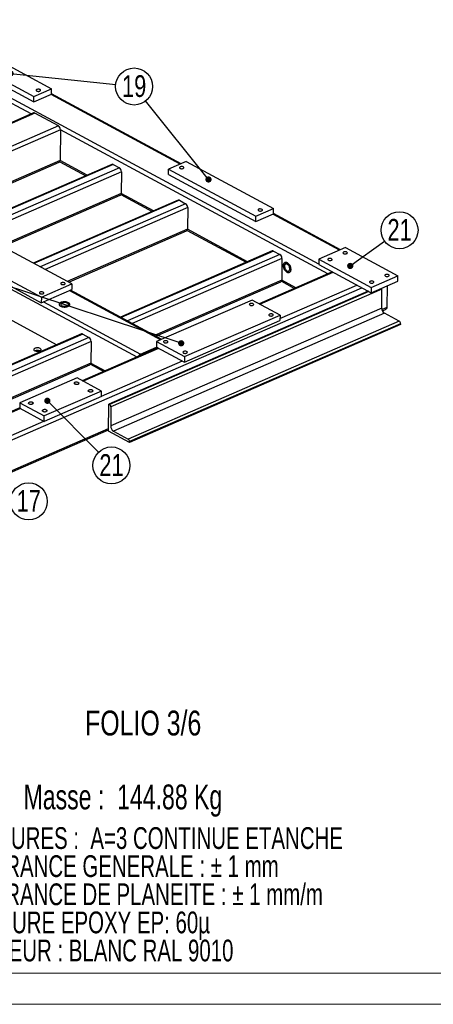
# Model space of a CAD drawing. Header units: millimetres. Extents: x 5 to 3649, y 4 to 418.
# Tile 44 of 105: x 1611 to 1678, y 4 to 163. Entities that reach past the tile are written whole.
import ezdxf

# ---------------------------------------------------------------- set-up
doc = ezdxf.new("R2010")
doc.units = ezdxf.units.MM
doc.layers.add('NOTES', color=6, linetype='Continuous')
doc.layers.add('TRAIT-FINS', color=9, linetype='Continuous')
doc.layers.add('TRAIT-FORT', color=4, linetype='Continuous', lineweight=25)
doc.styles.add('SLDTEXTSTYLE0', font='TXT', dxfattribs={"width": 0.75})
doc.styles.add('SLDTEXTSTYLE1', font='TXT', dxfattribs={"width": 0.703217})
doc.styles.add('SLDTEXTSTYLE2', font='TXT', dxfattribs={"width": 0.694444})
doc.dimstyles.new('SLDDIMSTYLE6', dxfattribs={"dimtxt": 0.18, "dimasz": 1, "dimexe": 0, "dimexo": 0.0625, "dimgap": 0, "dimtad": 0, "dimtih": 1, "dimtoh": 1, "dimdec": 0, "dimrnd": 1e-09, "dimzin": 0, "dimdsep": 46, "dimtxsty": 'Standard', "dimblk1": 'DOT', "dimblk2": 'DOT', "dimsah": 1, "dimcen": 0.09, "dimadec": 0, "dimazin": 0, "dimtfac": 1, "dimtdec": 0, "dimtofl": 0, "dimtmove": 0, "dimatfit": 3, "dimldrblk": 'DOT', "dimfxl": 1, "dimfrac": 2, "dimtolj": 1, "dimtzin": 0, "dimarcsym": 0})

# ---------------------------------------------------------------- blocks, each defined once
blk = doc.blocks.new('SW_NOTE_74')
at = {"layer": 'NOTES', "color": 0, "char_height": 3.5, "attachment_point": 1, "style": 'SLDTEXTSTYLE1'}
for s, insert in [('SOUDURES :  A=3 CONTINUE ETANCHE', (0, 4.51)), ('TOLERANCE GENERALE : ± 1 mm', (0, -0.01)), ('TOLERANCE DE PLANEITE : ± 1 mm/m', (0, -4.54)), ('PEINTURE EPOXY EP: 60µ', (0, -9.07)), ('COULEUR : BLANC RAL 9010', (0, -13.59))]:
    blk.add_mtext(s, dxfattribs=dict(at, insert=insert))
blk = doc.blocks.new('SW_NOTE_82')
at = {"layer": 'NOTES', "color": 0}
blk.add_circle((2.97, -0.31), 2.98, dxfattribs=at)
at = {"layer": 'NOTES', "color": 0, "insert": (2.98, 1.51), "char_height": 3.5, "attachment_point": 2, "style": 'SLDTEXTSTYLE0'}
blk.add_mtext('19', dxfattribs=at)
blk = doc.blocks.new('_Dot')
at = {"color": 0, "linetype": 'ByBlock', "lineweight": -2}
blk.add_line((-0.5, 0), (-1, 0), dxfattribs=at)
at = {"color": 0, "linetype": 'ByBlock', "const_width": 0.5}
blk.add_lwpolyline([(-0.25, 0, 1), (0.25, 0, 1)], format="xyb", close=True, dxfattribs=at)
blk = doc.blocks.new('SW_NOTE_84')
at = {"layer": 'NOTES', "color": 0}
blk.add_circle((2.42, 1.75), 2.98, dxfattribs=at)
at = {"layer": 'NOTES', "color": 0, "insert": (2.43, 3.57), "char_height": 3.5, "attachment_point": 2, "style": 'SLDTEXTSTYLE0'}
blk.add_mtext('21', dxfattribs=at)
blk = doc.blocks.new('SW_NOTE_89')
at = {"layer": 'NOTES', "color": 0}
blk.add_circle((2.1, -2.12), 2.98, dxfattribs=at)
at = {"layer": 'NOTES', "color": 0, "insert": (2.11, -0.3), "char_height": 3.5, "attachment_point": 2, "style": 'SLDTEXTSTYLE0'}
blk.add_mtext('21', dxfattribs=at)
blk = doc.blocks.new('SW_NOTE_92')
at = {"layer": 'NOTES', "color": 0}
blk.add_circle((2.86, -0.85), 2.98, dxfattribs=at)
at = {"layer": 'NOTES', "color": 0, "insert": (2.87, 0.97), "char_height": 3.5, "attachment_point": 2, "style": 'SLDTEXTSTYLE0'}
blk.add_mtext('17', dxfattribs=at)

msp = doc.modelspace()

# ---------------------------------------------------------------- linework, layer by layer
at = {"lineweight": 18}
for p, q in [((1229.100449, 9.377231), (1803.100449, 9.377231)), ((1224.100449, 4.377231), (1808.100449, 4.377231))]:
    msp.add_line(p, q, dxfattribs=at)
at = {"layer": 'TRAIT-FINS', "lineweight": 18, "flags": 128}
for points in [[(1620.43545, 104.21739), (1620.29636, 104.17778), (1620.135653, 104.167269), (1619.977794, 104.187458), (1619.846817, 104.235272), (1619.762661, 104.303432), (1619.738138, 104.381562), (1619.776982, 104.457767), (1619.873279, 104.520446), (1620.012369, 104.560056), (1620.173076, 104.570567), (1620.330934, 104.550378), (1620.461912, 104.502564), (1620.546068, 104.434404), (1620.57059, 104.356274), (1620.531747, 104.280069), (1620.43545, 104.21739)], [(1622.684132, 103.005167), (1622.545043, 102.965557), (1622.384336, 102.955046), (1622.226477, 102.975234), (1622.0955, 103.023048), (1622.011344, 103.091209), (1621.986821, 103.169339), (1622.025665, 103.245544), (1622.121962, 103.308222), (1622.261051, 103.347832), (1622.421759, 103.358343), (1622.579617, 103.338155), (1622.710595, 103.290341), (1622.794751, 103.22218), (1622.819273, 103.14405), (1622.780429, 103.067845), (1622.684132, 103.005167)], [(1613.054311, 101.00988), (1612.915222, 100.97027), (1612.754514, 100.959759), (1612.596656, 100.979948), (1612.465679, 101.027762), (1612.381522, 101.095922), (1612.357, 101.174052), (1612.395844, 101.250257), (1612.492141, 101.312936), (1612.63123, 101.352546), (1612.791937, 101.363057), (1612.949796, 101.342868), (1613.080773, 101.295054), (1613.164929, 101.226894), (1613.189452, 101.148764), (1613.150608, 101.072559), (1613.054311, 101.00988)], [(1615.302994, 99.797657), (1615.163905, 99.758047), (1615.003197, 99.747536), (1614.845339, 99.767724), (1614.714361, 99.815538), (1614.630205, 99.883699), (1614.605683, 99.961829), (1614.644527, 100.038034), (1614.740823, 100.100712), (1614.879913, 100.140322), (1615.04062, 100.150833), (1615.198479, 100.130645), (1615.329456, 100.082831), (1615.413612, 100.01467), (1615.438135, 99.93654), (1615.399291, 99.860335), (1615.302994, 99.797657)]]:
    msp.add_lwpolyline(points, dxfattribs=at)
at = {"layer": 'TRAIT-FORT', "lineweight": 25}
for p, q in [((1612.834616, 147.718837), (1586.073051, 162.145505)), ((1659.187279, 123.530224), (1586.165928, 162.894691)), ((1602.056828, 159.340318), (1616.111096, 151.763921)), ((1599.21758, 157.236207), (1613.271848, 149.65981)), ((1599.227391, 158.110773), (1613.281659, 150.534375)), ((1613.271848, 149.65981), (1616.101284, 150.889355)), ((1613.281659, 150.534375), (1616.111096, 151.763921)), ((1636.845697, 139.646536), (1616.039775, 150.862626)), ((1616.101284, 150.889355), (1616.111096, 151.763921)), ((1636.977263, 139.703709), (1616.102045, 150.957155)), ((1613.271848, 149.65981), (1613.281659, 150.534375)), ((1613.195272, 147.875562), (1590.508983, 138.017123)), ((1613.399453, 147.854271), (1590.62198, 137.956208)), ((1617.222214, 145.793491), (1613.399453, 147.854271)), ((1617.222214, 145.793491), (1594.444741, 135.895428)), ((1617.554611, 145.174375), (1595.228977, 135.472661)), ((1617.554611, 145.174375), (1617.499012, 140.218503)), ((1660.619127, 121.959086), (1617.554611, 145.174375)), ((1617.499012, 140.218503), (1597.000224, 131.310654)), ((1597.222853, 131.190639), (1617.360985, 139.941763)), ((1625.827761, 139.599195), (1601.353601, 128.963828)), ((1626.031942, 139.577904), (1601.466598, 128.902913)), ((1617.456314, 140.032823), (1621.638041, 137.778531)), ((1621.852389, 137.871677), (1617.499012, 140.218503)), ((1626.031942, 139.577904), (1627.043849, 139.032404)), ((1637.810885, 140.065963), (1634.981449, 138.836418)), ((1637.810885, 140.065963), (1651.865153, 132.489566)), ((1627.043849, 139.032404), (1602.478506, 128.357413)), ((1627.376246, 138.413287), (1603.262742, 127.934646)), ((1627.376246, 138.413287), (1627.336999, 134.915025)), ((1634.971637, 137.961852), (1634.981449, 138.836418)), ((1634.971637, 137.961852), (1649.025905, 130.385455)), ((1634.981449, 138.836418), (1649.035717, 131.260021)), ((1627.336999, 134.915025), (1607.979382, 126.503077)), ((1632.533633, 132.113615), (1627.336999, 134.915025)), ((1608.20201, 126.383062), (1627.198972, 134.638285)), ((1636.509004, 133.841133), (1613.176015, 123.701667)), ((1636.713185, 133.819842), (1613.289012, 123.640753)), ((1637.725093, 133.274342), (1614.300919, 123.095252)), ((1627.294302, 134.729345), (1632.319284, 132.020469)), ((1636.713185, 133.819842), (1637.725093, 133.274342)), ((1638.057489, 132.655225), (1615.085155, 122.672485)), ((1638.057489, 132.655225), (1638.018243, 129.156963)), ((1649.025905, 130.385455), (1651.855342, 131.615)), ((1649.035717, 131.260021), (1651.865153, 132.489566)), ((1662.536898, 125.796882), (1651.793832, 131.588271)), ((1651.855342, 131.615), (1651.865153, 132.489566)), ((1662.668464, 125.854054), (1651.856102, 131.6828)), ((1588.320532, 130.989988), (1629.864384, 108.594461)), ((1649.025905, 130.385455), (1649.035717, 131.260021)), ((1638.018243, 129.156963), (1618.660625, 120.745015)), ((1618.883254, 120.625), (1637.880216, 128.880223)), ((1637.975546, 128.971283), (1647.497893, 123.83796)), ((1647.712242, 123.931106), (1638.018243, 129.156963)), ((1619.394143, 120.349589), (1605.339875, 127.925986)), ((1600.419116, 125.787646), (1614.473384, 118.211249)), ((1651.687614, 125.658624), (1627.213454, 115.023257)), ((1651.891795, 125.637333), (1627.326451, 114.962342)), ((1651.891795, 125.637333), (1652.903702, 125.091833)), ((1663.502087, 126.216309), (1659.196423, 124.345262)), ((1663.502087, 126.216309), (1671.934648, 121.670471)), ((1600.409305, 124.91308), (1614.463573, 117.336683)), ((1652.903702, 125.091833), (1628.338359, 114.416842)), ((1653.236098, 124.472716), (1629.122595, 113.994075)), ((1653.236098, 124.472716), (1653.196852, 120.974454)), ((1659.196423, 124.345262), (1659.186611, 123.470696)), ((1659.196423, 124.345262), (1667.628984, 119.799423)), ((1661.12652, 122.179576), (1649.54973, 117.148825)), ((1649.662727, 117.08791), (1661.491511, 122.228167)), ((1659.186611, 123.470696), (1667.619172, 118.924858)), ((1653.196852, 120.974454), (1632.698064, 112.066605)), ((1632.920693, 111.94659), (1653.058825, 120.697714)), ((1653.154155, 120.788774), (1655.283931, 119.64065)), ((1655.49828, 119.733797), (1653.196852, 120.974454)), ((1667.619172, 118.924858), (1671.924836, 120.795905)), ((1667.628984, 119.799423), (1671.934648, 121.670471)), ((1671.924836, 120.795905), (1671.934648, 121.670471)), ((1548.471099, 68.629049), (1666.098508, 119.744619)), ((1614.463573, 117.336683), (1619.384332, 119.475023)), ((1614.473384, 118.211249), (1619.394143, 120.349589)), ((1619.015275, 119.314647), (1633.749753, 111.371561)), ((1633.881319, 111.428734), (1619.146841, 119.37182)), ((1619.394143, 120.349589), (1619.384332, 119.475023)), ((1667.141354, 119.182441), (1625.346509, 101.020285)), ((1667.253788, 119.12183), (1625.458943, 100.959674)), ((1669.352276, 119.524697), (1625.680541, 100.54693)), ((1652.922813, 114.782617), (1665.314272, 120.167387)), ((1667.628984, 119.799423), (1667.619172, 118.924858)), ((1669.317935, 116.463717), (1669.352276, 119.524697)), ((1670.204282, 116.597092), (1670.243189, 120.065137)), ((1614.473384, 118.211249), (1614.463573, 117.336683)), ((1614.83263, 117.497058), (1630.460976, 109.072105)), ((1648.431557, 117.751611), (1633.054185, 111.069299)), ((1652.928923, 115.327164), (1648.431557, 117.751611)), ((1607.2635, 115.792338), (1616.957499, 110.566482)), ((1669.317935, 116.463717), (1625.646201, 97.48595)), ((1669.348828, 116.22535), (1670.204282, 116.597092)), ((1669.416289, 116.037907), (1669.919517, 116.256587)), ((1669.761131, 115.638229), (1626.089396, 96.660462)), ((1672.122248, 114.365394), (1628.450513, 95.387627)), ((1637.54174, 107.770286), (1652.919111, 114.452598)), ((1637.551551, 108.644852), (1652.928923, 115.327164)), ((1652.928923, 115.327164), (1652.919111, 114.452598)), ((1672.122248, 114.365394), (1669.761131, 115.638229)), ((1672.34221, 113.806889), (1628.670476, 94.829122)), ((1672.343846, 113.95265), (1628.672111, 94.974883)), ((1672.343846, 113.95265), (1672.34221, 113.806889)), ((1620.932871, 112.293999), (1569.394538, 89.897762)), ((1621.137052, 112.272708), (1569.507535, 89.836848)), ((1622.148959, 111.727208), (1570.519442, 89.291347)), ((1622.481356, 111.108091), (1571.303678, 88.86858)), ((1621.137052, 112.272708), (1622.148959, 111.727208)), ((1622.481356, 111.108091), (1622.44211, 107.609829)), ((1633.054185, 111.069299), (1633.044374, 110.194733)), ((1633.054185, 111.069299), (1637.551551, 108.644852)), ((1633.268679, 110.073814), (1621.070838, 104.773182)), ((1621.183835, 104.712268), (1633.381676, 110.0129)), ((1633.267841, 110.074266), (1630.458523, 108.853463)), ((1630.460976, 109.072105), (1633.044374, 110.194733)), ((1633.044374, 110.194733), (1637.54174, 107.770286)), ((1624.159751, 102.283487), (1637.204437, 107.95212)), ((1630.458523, 108.853463), (1630.442545, 108.845704)), ((1637.551551, 108.644852), (1637.54174, 107.770286)), ((1622.44211, 107.609829), (1574.879148, 86.94111)), ((1575.101777, 86.821095), (1622.304082, 107.333089)), ((1622.399412, 107.424149), (1624.529188, 106.276026)), ((1622.44211, 107.609829), (1624.743537, 106.369172)), ((1620.23375, 105.224441), (1611.007328, 101.215053)), ((1624.168945, 103.103049), (1620.23375, 105.224441)), ((1624.168945, 103.103049), (1614.942523, 99.093662)), ((1624.159134, 102.228484), (1624.168945, 103.103049)), ((1624.159134, 102.228484), (1614.932711, 98.219096)), ((1610.998139, 100.396042), (1549.719835, 73.767252)), ((1549.832832, 73.706338), (1611.053733, 100.310182)), ((1611.007328, 101.215053), (1610.997516, 100.340488)), ((1610.997516, 100.340488), (1614.932711, 98.219096)), ((1611.007328, 101.215053), (1614.942523, 99.093662)), ((1625.297451, 96.647457), (1625.346509, 101.020285)), ((1625.346509, 101.020285), (1625.458943, 100.959674)), ((1625.680541, 100.54693), (1625.646201, 97.48595)), ((1614.932711, 98.219096), (1614.942523, 99.093662)), ((1548.4155, 63.673177), (1625.302357, 97.08474)), ((1548.42421, 63.460203), (1625.299913, 96.866919)), ((1602.200865, 92.741145), (1614.876494, 98.249402)), ((1628.670476, 94.829122), (1625.297451, 96.647457)), ((1626.089396, 96.660462), (1628.450513, 95.387627)), ((1628.672111, 94.974883), (1628.670476, 94.829122))]:
    msp.add_line(p, q, dxfattribs=at)
at = {"layer": 'TRAIT-FORT', "lineweight": 25, "flags": 128}
for points in [[(1614.232587, 151.399169), (1614.299025, 151.438375), (1614.338332, 151.485542), (1614.347013, 151.536479), (1614.324297, 151.586659), (1614.272203, 151.631624), (1614.19536, 151.667379), (1614.100595, 151.690747), (1613.996329, 151.699651), (1613.891826, 151.6933), (1613.796372, 151.672259), (1613.718448, 151.638397), (1613.664978, 151.594723), (1613.640714, 151.545117), (1613.64781, 151.493987), (1613.685638, 151.445877), (1613.750834, 151.405061), (1613.837608, 151.375166), (1613.938247, 151.358848), (1614.043811, 151.357557), (1614.144918, 151.371407), (1614.232587, 151.399169)], [(1637.337803, 138.943572), (1637.404242, 138.982778), (1637.443548, 139.029945), (1637.452229, 139.080882), (1637.429513, 139.131062), (1637.377419, 139.176027), (1637.300576, 139.211782), (1637.205811, 139.23515), (1637.101545, 139.244054), (1636.997043, 139.237703), (1636.901588, 139.216662), (1636.823665, 139.1828), (1636.770195, 139.139125), (1636.74593, 139.08952), (1636.753027, 139.03839), (1636.790854, 138.99028), (1636.856051, 138.949464), (1636.942824, 138.919569), (1637.043463, 138.90325), (1637.149027, 138.901959), (1637.250135, 138.91581), (1637.337803, 138.943572)], [(1649.986644, 132.124814), (1650.053083, 132.164021), (1650.092389, 132.211187), (1650.10107, 132.262124), (1650.078354, 132.312304), (1650.026261, 132.35727), (1649.949417, 132.393025), (1649.854653, 132.416392), (1649.750386, 132.425296), (1649.645884, 132.418946), (1649.550429, 132.397904), (1649.472506, 132.364042), (1649.419036, 132.320368), (1649.394771, 132.270762), (1649.401868, 132.219633), (1649.439695, 132.171522), (1649.504892, 132.130706), (1649.591665, 132.100811), (1649.692305, 132.084493), (1649.797868, 132.083202), (1649.898976, 132.097053), (1649.986644, 132.124814)], [(1663.661623, 125.231988), (1663.728062, 125.271194), (1663.767368, 125.318361), (1663.776049, 125.369297), (1663.753334, 125.419478), (1663.70124, 125.464443), (1663.624396, 125.500198), (1663.529632, 125.523566), (1663.425366, 125.53247), (1663.320863, 125.526119), (1663.225409, 125.505078), (1663.147485, 125.471216), (1663.094015, 125.427541), (1663.06975, 125.377936), (1663.076847, 125.326806), (1663.114674, 125.278696), (1663.179871, 125.23788), (1663.266644, 125.207984), (1663.367284, 125.191666), (1663.472847, 125.190375), (1663.573955, 125.204226), (1663.661623, 125.231988)], [(1653.477629, 123.316015), (1653.486102, 123.169983), (1653.514387, 123.018088), (1653.561523, 122.865503), (1653.625902, 122.717423), (1653.705334, 122.578891), (1653.797113, 122.454625), (1653.898113, 122.348856), (1654.004895, 122.265186), (1654.113823, 122.206465), (1654.221188, 122.174692), (1654.323333, 122.170949), (1654.416779, 122.195364), (1654.498346, 122.247105), (1654.565254, 122.32441), (1654.615225, 122.424647), (1654.646559, 122.544402), (1654.658187, 122.679597), (1654.649714, 122.825629), (1654.621428, 122.977524), (1654.574293, 123.130109), (1654.509913, 123.278189), (1654.430482, 123.416721), (1654.338703, 123.540987), (1654.237703, 123.646756), (1654.13092, 123.730426), (1654.021992, 123.789147), (1653.914628, 123.82092), (1653.812483, 123.824663), (1653.719036, 123.800248), (1653.63747, 123.748507), (1653.570562, 123.671202), (1653.52059, 123.570965), (1653.489257, 123.45121), (1653.477629, 123.316015)], [(1654.076493, 123.763051), (1654.18481, 123.69155), (1654.289147, 123.596425), (1654.385949, 123.480915), (1654.471921, 123.348953), (1654.544134, 123.205033), (1654.600131, 123.054056), (1654.638003, 122.901164), (1654.656461, 122.751563), (1654.654877, 122.610347), (1654.633304, 122.482325), (1654.592477, 122.371858), (1654.533787, 122.282707), (1654.459232, 122.217907), (1654.371351, 122.179666), (1654.273136, 122.169286), (1654.167932, 122.18712), (1654.059323, 122.232561), (1653.951005, 122.304061), (1653.846669, 122.399187), (1653.749867, 122.514697), (1653.663895, 122.646659), (1653.591681, 122.790579), (1653.535685, 122.941556), (1653.497813, 123.094448), (1653.479354, 123.244049), (1653.480939, 123.385265), (1653.502511, 123.513286), (1653.543338, 123.623754), (1653.602028, 123.712905), (1653.676584, 123.777705), (1653.764465, 123.815946), (1653.86268, 123.826326), (1653.967883, 123.808492), (1654.076493, 123.763051)], [(1661.201244, 124.162818), (1661.267683, 124.202024), (1661.306989, 124.249191), (1661.31567, 124.300127), (1661.292954, 124.350308), (1661.24086, 124.395273), (1661.164017, 124.431028), (1661.069252, 124.454396), (1660.964986, 124.4633), (1660.860483, 124.456949), (1660.765029, 124.435908), (1660.687105, 124.402046), (1660.633636, 124.358371), (1660.609371, 124.308766), (1660.616468, 124.257636), (1660.654295, 124.209526), (1660.719492, 124.16871), (1660.806265, 124.138814), (1660.906904, 124.122496), (1661.012468, 124.121205), (1661.113576, 124.135056), (1661.201244, 124.162818)], [(1653.64628, 123.225098), (1653.654819, 123.10228), (1653.682674, 122.974578), (1653.728542, 122.847961), (1653.790278, 122.728351), (1653.864996, 122.621341), (1653.949202, 122.531933), (1654.038958, 122.464309), (1654.130068, 122.421631), (1654.218272, 122.405895), (1654.299444, 122.417835), (1654.369791, 122.456894), (1654.426021, 122.521246), (1654.465507, 122.607881), (1654.486401, 122.712748), (1654.487727, 122.830945), (1654.469423, 122.956943), (1654.432344, 123.084853), (1654.378225, 123.208692), (1654.309596, 123.32267), (1654.229665, 123.421459), (1654.142171, 123.500437), (1654.051204, 123.555913), (1653.961019, 123.585293), (1653.875831, 123.587202), (1653.799625, 123.561552), (1653.735964, 123.509542), (1653.687823, 123.433603), (1653.657455, 123.337288), (1653.64628, 123.225098)], [(1618.192239, 120.278859), (1618.258677, 120.318065), (1618.297984, 120.365232), (1618.306664, 120.416168), (1618.283949, 120.466349), (1618.231855, 120.511314), (1618.155012, 120.547069), (1618.060247, 120.570437), (1617.955981, 120.579341), (1617.851478, 120.57299), (1617.756024, 120.551949), (1617.6781, 120.518087), (1617.62463, 120.474412), (1617.600366, 120.424806), (1617.607462, 120.373677), (1617.64529, 120.325567), (1617.710486, 120.284751), (1617.79726, 120.254855), (1617.897899, 120.238537), (1618.003463, 120.237246), (1618.10457, 120.251097), (1618.192239, 120.278859)], [(1667.947292, 120.526147), (1668.013731, 120.565353), (1668.053037, 120.61252), (1668.061718, 120.663457), (1668.039003, 120.713637), (1667.986909, 120.758602), (1667.910066, 120.794357), (1667.815301, 120.817725), (1667.711035, 120.826629), (1667.606532, 120.820278), (1667.511078, 120.799237), (1667.433154, 120.765375), (1667.379684, 120.721701), (1667.35542, 120.672095), (1667.362516, 120.620965), (1667.400343, 120.572855), (1667.46554, 120.532039), (1667.552313, 120.502144), (1667.652953, 120.485826), (1667.758516, 120.484535), (1667.859624, 120.498385), (1667.947292, 120.526147)], [(1670.407672, 121.595317), (1670.474111, 121.634523), (1670.513417, 121.68169), (1670.522098, 121.732627), (1670.499382, 121.782807), (1670.447288, 121.827772), (1670.370445, 121.863527), (1670.27568, 121.886895), (1670.171414, 121.895799), (1670.066911, 121.889448), (1669.971457, 121.868407), (1669.893533, 121.834545), (1669.840064, 121.790871), (1669.815799, 121.741265), (1669.822896, 121.690135), (1669.860723, 121.642025), (1669.92592, 121.601209), (1670.012693, 121.571314), (1670.113332, 121.554996), (1670.218896, 121.553705), (1670.320004, 121.567555), (1670.407672, 121.595317)], [(1614.747707, 118.782021), (1614.814146, 118.821227), (1614.853452, 118.868394), (1614.862133, 118.91933), (1614.839418, 118.969511), (1614.787324, 119.014476), (1614.710481, 119.050231), (1614.615716, 119.073599), (1614.51145, 119.082503), (1614.406947, 119.076152), (1614.311493, 119.055111), (1614.233569, 119.021249), (1614.180099, 118.977574), (1614.155835, 118.927968), (1614.162931, 118.876839), (1614.200758, 118.828729), (1614.265955, 118.787913), (1614.352728, 118.758017), (1614.453368, 118.741699), (1614.558931, 118.740408), (1614.660039, 118.754259), (1614.747707, 118.782021)], [(1617.568929, 116.770552), (1617.68839, 116.71686), (1617.825776, 116.674554), (1617.976408, 116.645075), (1618.135159, 116.629426), (1618.296621, 116.62814), (1618.455295, 116.641261), (1618.605779, 116.668343), (1618.742949, 116.708462), (1618.862132, 116.760254), (1618.95927, 116.821954), (1619.031055, 116.89146), (1619.075043, 116.966407), (1619.089736, 117.044242), (1619.074633, 117.122314), (1619.030249, 117.197964), (1618.958095, 117.268617), (1618.860628, 117.331867), (1618.741168, 117.385559), (1618.603782, 117.427865), (1618.453149, 117.457344), (1618.294399, 117.472993), (1618.132937, 117.474279), (1617.974263, 117.461158), (1617.823778, 117.434076), (1617.686609, 117.393957), (1617.567426, 117.342165), (1617.470288, 117.280465), (1617.398503, 117.210959), (1617.354515, 117.136012), (1617.339822, 117.058177), (1617.354925, 116.980105), (1617.399309, 116.904455), (1617.471463, 116.833802), (1617.568929, 116.770552)], [(1617.568929, 116.770552), (1617.68839, 116.71686), (1617.825776, 116.674554), (1617.976408, 116.645075), (1618.135159, 116.629426), (1618.296621, 116.62814), (1618.455295, 116.641261), (1618.605779, 116.668343), (1618.742949, 116.708462), (1618.862132, 116.760254), (1618.95927, 116.821954), (1619.031055, 116.89146), (1619.075043, 116.966407), (1619.089736, 117.044242), (1619.074633, 117.122314), (1619.030249, 117.197964), (1618.958095, 117.268617), (1618.860628, 117.331867), (1618.741168, 117.385559), (1618.603782, 117.427865), (1618.453149, 117.457344), (1618.294399, 117.472993), (1618.132937, 117.474279), (1617.974263, 117.461158), (1617.823778, 117.434076), (1617.686609, 117.393957), (1617.567426, 117.342165), (1617.470288, 117.280465), (1617.398503, 117.210959), (1617.354515, 117.136012), (1617.339822, 117.058177), (1617.354925, 116.980105), (1617.399309, 116.904455), (1617.471463, 116.833802), (1617.568929, 116.770552)], [(1617.753458, 116.85074), (1617.854881, 116.806566), (1617.973132, 116.773831), (1618.102683, 116.754066), (1618.237475, 116.748195), (1618.371206, 116.756493), (1618.497622, 116.778571), (1618.610813, 116.813398), (1618.705486, 116.859344), (1618.777214, 116.914262), (1618.822643, 116.975583), (1618.839649, 117.040441), (1618.827437, 117.105802), (1618.786578, 117.16861), (1618.718982, 117.225929), (1618.62781, 117.275078), (1618.517325, 117.31376), (1618.392693, 117.340164), (1618.259743, 117.353058), (1618.124689, 117.351837), (1617.993849, 117.33656), (1617.873339, 117.30794), (1617.768794, 117.267315), (1617.685103, 117.216585), (1617.626179, 117.158123), (1617.594777, 117.094662), (1617.592366, 117.029168), (1617.619058, 116.964706), (1617.673606, 116.904288), (1617.753458, 116.85074)], [(1648.576216, 116.92503), (1648.642655, 116.964236), (1648.681961, 117.011403), (1648.690642, 117.062339), (1648.667926, 117.11252), (1648.615832, 117.157485), (1648.538989, 117.19324), (1648.444224, 117.216608), (1648.339958, 117.225512), (1648.235455, 117.219161), (1648.140001, 117.19812), (1648.062077, 117.164258), (1648.008608, 117.120583), (1647.984343, 117.070978), (1647.99144, 117.019848), (1648.029267, 116.971738), (1648.094464, 116.930922), (1648.181237, 116.901026), (1648.281876, 116.884708), (1648.38744, 116.883417), (1648.488548, 116.897268), (1648.576216, 116.92503)], [(1651.724372, 115.227917), (1651.790811, 115.267123), (1651.830117, 115.31429), (1651.838798, 115.365226), (1651.816082, 115.415407), (1651.763988, 115.460372), (1651.687145, 115.496127), (1651.59238, 115.519495), (1651.488114, 115.528399), (1651.383611, 115.522048), (1651.288157, 115.501007), (1651.210233, 115.467145), (1651.156764, 115.42347), (1651.132499, 115.373865), (1651.139596, 115.322735), (1651.177423, 115.274625), (1651.24262, 115.233809), (1651.329393, 115.203913), (1651.430032, 115.187595), (1651.535596, 115.186304), (1651.636704, 115.200155), (1651.724372, 115.227917)], [(1634.736581, 110.910949), (1634.80302, 110.950155), (1634.842326, 110.997322), (1634.851007, 111.048258), (1634.828292, 111.098438), (1634.776198, 111.143404), (1634.699355, 111.179159), (1634.60459, 111.202527), (1634.500324, 111.211431), (1634.395821, 111.20508), (1634.300367, 111.184039), (1634.222443, 111.150176), (1634.168973, 111.106502), (1634.144709, 111.056896), (1634.151805, 111.005767), (1634.189633, 110.957657), (1634.254829, 110.916841), (1634.341602, 110.886945), (1634.442242, 110.870627), (1634.547806, 110.869336), (1634.648913, 110.883187), (1634.736581, 110.910949)], [(1613.418044, 109.599902), (1613.516406, 109.557388), (1613.631425, 109.526388), (1613.757336, 109.508456), (1613.887823, 109.504492), (1614.016344, 109.514695), (1614.136454, 109.538552), (1614.24213, 109.574868), (1614.328074, 109.621822), (1614.389975, 109.677058), (1614.42473, 109.737808), (1614.430596, 109.801025), (1614.407279, 109.863539), (1614.355948, 109.922215), (1614.279177, 109.974112), (1614.180815, 110.016626), (1614.065796, 110.047626), (1613.939885, 110.065558), (1613.809398, 110.069522), (1613.680877, 110.05932), (1613.560767, 110.035462), (1613.455091, 109.999146), (1613.369147, 109.952193), (1613.307246, 109.896956), (1613.272491, 109.836206), (1613.266625, 109.772989), (1613.289942, 109.710475), (1613.341273, 109.651799), (1613.418044, 109.599902)], [(1637.884737, 109.213836), (1637.951176, 109.253042), (1637.990482, 109.300209), (1637.999163, 109.351145), (1637.976448, 109.401325), (1637.924354, 109.446291), (1637.847511, 109.482046), (1637.752746, 109.505414), (1637.64848, 109.514318), (1637.543977, 109.507967), (1637.448523, 109.486926), (1637.370599, 109.453063), (1637.317129, 109.409389), (1637.292865, 109.359783), (1637.299961, 109.308654), (1637.337789, 109.260544), (1637.402985, 109.219728), (1637.489758, 109.189832), (1637.590398, 109.173514), (1637.695962, 109.172223), (1637.797069, 109.186074), (1637.884737, 109.213836)], [(1620.393287, 104.240119), (1620.459726, 104.279325), (1620.499032, 104.326492), (1620.507713, 104.377429), (1620.484997, 104.427609), (1620.432903, 104.472575), (1620.35606, 104.50833), (1620.261295, 104.531697), (1620.157029, 104.540601), (1620.052526, 104.534251), (1619.957072, 104.513209), (1619.879148, 104.479347), (1619.825679, 104.435673), (1619.801414, 104.386067), (1619.808511, 104.334938), (1619.846338, 104.286827), (1619.911535, 104.246011), (1619.998308, 104.216116), (1620.098947, 104.199798), (1620.204511, 104.198507), (1620.305619, 104.212357), (1620.393287, 104.240119)], [(1622.64197, 103.027896), (1622.708408, 103.067102), (1622.747715, 103.114269), (1622.756396, 103.165205), (1622.73368, 103.215386), (1622.681586, 103.260351), (1622.604743, 103.296106), (1622.509978, 103.319474), (1622.405712, 103.328378), (1622.301209, 103.322027), (1622.205755, 103.300986), (1622.127831, 103.267124), (1622.074361, 103.223449), (1622.050097, 103.173843), (1622.057194, 103.122714), (1622.095021, 103.074604), (1622.160217, 103.033788), (1622.246991, 103.003892), (1622.34763, 102.987574), (1622.453194, 102.986283), (1622.554301, 103.000134), (1622.64197, 103.027896)], [(1613.012149, 101.032609), (1613.078587, 101.071815), (1613.117894, 101.118982), (1613.126574, 101.169919), (1613.103859, 101.220099), (1613.051765, 101.265065), (1612.974922, 101.30082), (1612.880157, 101.324187), (1612.775891, 101.333091), (1612.671388, 101.326741), (1612.575934, 101.305699), (1612.49801, 101.271837), (1612.44454, 101.228163), (1612.420276, 101.178557), (1612.427372, 101.127428), (1612.4652, 101.079317), (1612.530396, 101.038501), (1612.61717, 101.008606), (1612.717809, 100.992288), (1612.823373, 100.990997), (1612.92448, 101.004847), (1613.012149, 101.032609)], [(1615.260831, 99.820386), (1615.32727, 99.859592), (1615.366576, 99.906759), (1615.375257, 99.957695), (1615.352542, 100.007876), (1615.300448, 100.052841), (1615.223605, 100.088596), (1615.12884, 100.111964), (1615.024574, 100.120868), (1614.920071, 100.114517), (1614.824617, 100.093476), (1614.746693, 100.059614), (1614.693223, 100.015939), (1614.668959, 99.966334), (1614.676055, 99.915204), (1614.713882, 99.867094), (1614.779079, 99.826278), (1614.865852, 99.796382), (1614.966492, 99.780064), (1615.072055, 99.778773), (1615.173163, 99.792624), (1615.260831, 99.820386)]]:
    msp.add_lwpolyline(points, dxfattribs=at)
at = {"layer": 'TRAIT-FORT', "lineweight": 25}
for centre, radius, start, end in [((1613.276292, 147.662838), 0.22763, 57.24410137, 110.85022298), ((1616.817733, 145.177542), 0.736884, 359.75375691, 56.70795309), ((1617.22051, 140.184618), 0.280556, 300.04646555, 6.93699333), ((1625.90878, 139.386472), 0.22763, 57.24410137, 110.85022298), ((1626.639368, 138.416454), 0.736884, 359.75375691, 56.70795309), ((1627.058497, 134.88114), 0.280556, 300.04646555, 6.93699333), ((1636.590024, 133.62841), 0.22763, 57.24410137, 110.85022298), ((1637.320612, 132.658392), 0.736884, 359.75375691, 56.70795309), ((1637.739741, 129.123078), 0.280556, 300.04646555, 6.93699333), ((1651.768633, 125.445901), 0.22763, 57.24410137, 110.85022298), ((1652.499221, 124.475883), 0.736884, 359.75375691, 56.70795309), ((1652.91835, 120.940569), 0.280556, 300.04646555, 6.93699333), ((1668.873722, 119.52356), 0.478554, 0.13612138, 17.59909604), ((1670.300439, 116.459495), 0.982512, 179.75375691, 236.70795309), ((1671.852594, 113.954761), 0.491256, 359.75375691, 56.70795309), ((1621.01389, 112.081276), 0.22763, 57.24410137, 110.85022298), ((1621.744478, 111.111258), 0.736884, 359.75375691, 56.70795309), ((1613.834947, 108.569062), 1.065644, 69.04339523, 109.67108535), ((1630.763151, 108.476028), 0.668294, 116.88228246, 159.17832009), ((1622.163607, 107.575944), 0.280556, 300.04646555, 6.93699333), ((1625.189289, 100.549041), 0.491256, 359.75375691, 56.70795309), ((1626.628704, 97.481727), 0.982512, 179.75375691, 236.70795309), ((1628.180859, 94.976994), 0.491256, 359.75375691, 56.70795309)]:
    msp.add_arc(centre, radius, start, end, dxfattribs=at)
for centre, start_param, end_param in [((1661.548115, 121.817613), 1.7429576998, 2.236495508), ((1661.548115, 121.817613), 1.7429576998, 2.236495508), ((1669.497922, 116.61855), 5.3780881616, 6.3023799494), ((1669.497922, 116.61855), 5.3780881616, 6.3023799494)]:
    msp.add_ellipse(centre, major_axis=(0.706135, -0.029847), ratio=0.6185649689, start_param=start_param, end_param=end_param, dxfattribs=at)

# ---------------------------------------------------------------- block references
at = {"layer": 'NOTES'}
for name, p in [('SW_NOTE_82', (1626.448716, 152.448305)), ('SW_NOTE_84', (1669.764896, 127.243947)), ('SW_NOTE_89', (1623.667425, 93.24781)), ('SW_NOTE_92', (1609.575678, 86.196108)), ('SW_NOTE_74', (1600.063161, 28.380707))]:
    msp.add_blockref(name, p, dxfattribs=at)

# ---------------------------------------------------------------- texts
at = {"layer": 'NOTES', "char_height": 4, "attachment_point": 1}
for s, insert, style in [('FOLIO 3/6', (1621.520201, 51.658243), 'SLDTEXTSTYLE0'), ('Masse :  144.88 Kg', (1611.615026, 39.764171), 'SLDTEXTSTYLE2')]:
    msp.add_mtext(s, dxfattribs=dict(at, insert=insert, style=style))

# ---------------------------------------------------------------- leaders
at = {"layer": 'NOTES'}
for points in [[(1609.511874, 154.232857), (1626.448716, 152.448305)], [(1641.406078, 137.171769), (1631.280033, 149.808254)], [(1637.006173, 110.800789), (1527.342125, 146.92585)], [(1664.240835, 123.2513), (1669.764896, 127.243947)], [(1615.448494, 101.539695), (1623.667425, 93.24781)]]:
    msp.add_leader(points, dimstyle='SLDDIMSTYLE6', dxfattribs=at)

doc.saveas('drawing.dxf')
